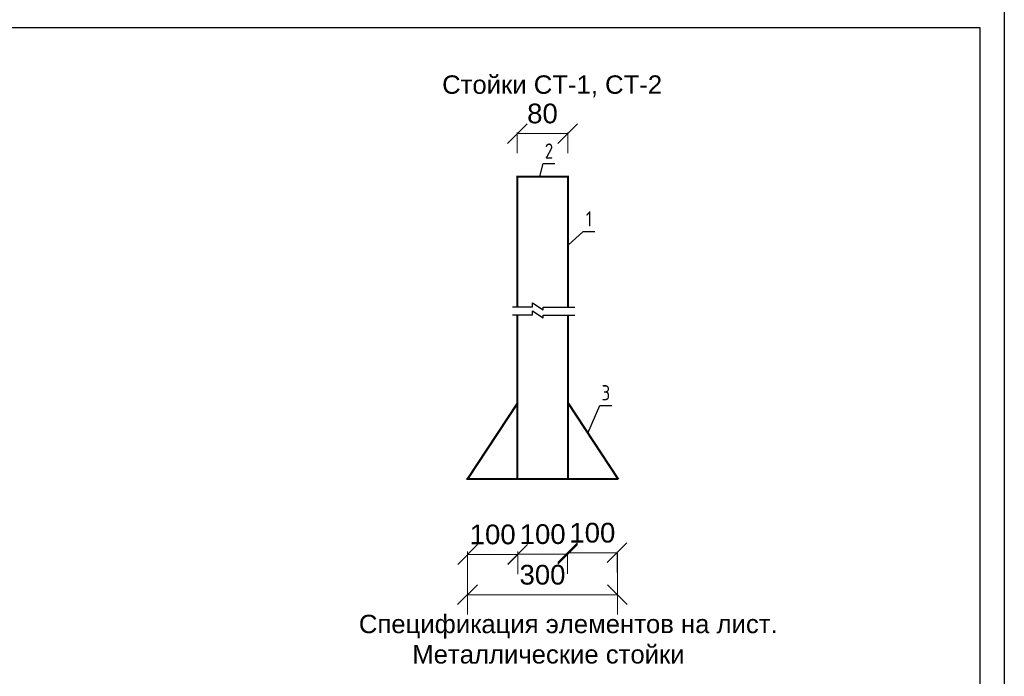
# Model space of a CAD drawing. Header units: millimetres. Extents: x 595270325 to 595481810, y -115960014 to -115841171.
# Tile 6 of 18: x 595281338 to 595291328, y -115937113 to -115930453. Entities that reach past the tile are written whole.
import ezdxf
from ezdxf.enums import TextEntityAlignment as Align

# ---------------------------------------------------------------- set-up
doc = ezdxf.new("R2010")
doc.units = ezdxf.units.MM
doc.layers.add('03', color=7, linetype='Continuous', lineweight=30)
doc.layers.add('Koty', color=5, linetype='Continuous')
doc.layers.add('стена', color=7, linetype='Continuous')
doc.styles.add('Arial 3.', font='arial.ttf')
doc.styles.add('GOST 2.304', font='CS_Gost2304.shx')
doc.styles.get("Standard").update_dxf_attribs({"font": 'arial.ttf'})
doc.styles.add('Times New Roman', font='timesi.ttf', dxfattribs={"height": 300})
doc.dimstyles.new('Xikmatillo', dxfattribs={"dimtxt": 200, "dimasz": 200, "dimexe": 200, "dimexo": 0, "dimgap": 100, "dimtad": 1, "dimtxsty": 'Standard', "dimblk": 'OBLIQUE', "dimcen": 0, "dimclrd": 7, "dimclre": 7, "dimclrt": 7, "dimadec": 0, "dimazin": 0, "dimtfac": 1, "dimtmove": 1, "dimatfit": 3, "dimldrblk": 'OBLIQUE', "dimfxl": 200, "dimlwd": 13, "dimlwe": 13, "dimarcsym": 0})

# ---------------------------------------------------------------- blocks, each defined once
blk = doc.blocks.new('_Oblique')
at = {"color": 0, "linetype": 'ByBlock', "lineweight": -2}
blk.add_line((-0.5, -0.5), (0.5, 0.5), dxfattribs=at)
blk = doc.blocks.new('*D105')
at = {"color": 7, "lineweight": 13, "transparency": 16777216}
for p, q in [((595286386.4, -115931597.7), (595286386.4, -115931807.6)), ((595286386.4, -115931607.6), (595286898.4, -115931607.6)), ((595286898.4, -115931597.7), (595286898.4, -115931807.6))]:
    blk.add_line(p, q, dxfattribs=at)
at = {"layer": 'Defpoints', "color": 0, "transparency": 16777216}
for p in [(595286386.4, -115931597.7), (595286898.4, -115931597.7), (595286898.4, -115931607.6)]:
    blk.add_point(p, dxfattribs=at)
at = {"color": 7, "lineweight": 13, "transparency": 16777216, "xscale": 200, "yscale": 200, "zscale": 200, "rotation": 180}
blk.add_blockref('_Oblique', (595286386.4, -115931607.6), dxfattribs=at)
at = {"color": 7, "lineweight": 13, "transparency": 16777216, "xscale": 200, "yscale": 200, "zscale": 200}
blk.add_blockref('_Oblique', (595286898.4, -115931607.6), dxfattribs=at)
at = {"color": 7, "lineweight": 15, "transparency": 16777216, "insert": (595286642.4, -115931405.5), "char_height": 200, "attachment_point": 5, "style": 'Arial 3.'}
blk.add_mtext('80', dxfattribs=at)
blk = doc.blocks.new('*D106')
at = {"color": 7, "lineweight": 13, "transparency": 16777216}
for p, q in [((595285883.2, -115935847.7), (595285883.2, -115936077.6)), ((595285883.2, -115935877.6), (595286391.5, -115935877.6)), ((595286391.5, -115935847.7), (595286391.5, -115936077.6))]:
    blk.add_line(p, q, dxfattribs=at)
at = {"layer": 'Defpoints', "color": 0, "transparency": 16777216}
for p in [(595285883.2, -115935847.7), (595286391.5, -115935847.7), (595286391.5, -115935877.6)]:
    blk.add_point(p, dxfattribs=at)
at = {"color": 7, "lineweight": 13, "transparency": 16777216, "xscale": 200, "yscale": 200, "zscale": 200, "rotation": 180}
blk.add_blockref('_Oblique', (595285883.2, -115935877.6), dxfattribs=at)
at = {"color": 7, "lineweight": 13, "transparency": 16777216, "xscale": 200, "yscale": 200, "zscale": 200}
blk.add_blockref('_Oblique', (595286391.5, -115935877.6), dxfattribs=at)
at = {"color": 7, "lineweight": 15, "transparency": 16777216, "insert": (595286137.3, -115935675.5), "char_height": 200, "attachment_point": 5, "style": 'Arial 3.'}
blk.add_mtext('100', dxfattribs=at)
blk = doc.blocks.new('*D107')
at = {"color": 7, "lineweight": 13, "transparency": 16777216}
for p, q in [((595286391.5, -115935847.7), (595286391.5, -115936074.8)), ((595286391.5, -115935874.8), (595286897.6, -115935874.8)), ((595286897.6, -115935858.2), (595286897.6, -115936074.8))]:
    blk.add_line(p, q, dxfattribs=at)
at = {"layer": 'Defpoints', "color": 0, "transparency": 16777216}
for p in [(595286391.5, -115935847.7), (595286897.6, -115935858.2), (595286897.6, -115935874.8)]:
    blk.add_point(p, dxfattribs=at)
at = {"color": 7, "lineweight": 13, "transparency": 16777216, "xscale": 200, "yscale": 200, "zscale": 200, "rotation": 180}
blk.add_blockref('_Oblique', (595286391.5, -115935874.8), dxfattribs=at)
at = {"color": 7, "lineweight": 13, "transparency": 16777216, "xscale": 200, "yscale": 200, "zscale": 200}
blk.add_blockref('_Oblique', (595286897.6, -115935874.8), dxfattribs=at)
at = {"color": 7, "lineweight": 15, "transparency": 16777216, "insert": (595286644.5, -115935672.7), "char_height": 200, "attachment_point": 5, "style": 'Arial 3.'}
blk.add_mtext('100', dxfattribs=at)
blk = doc.blocks.new('*D108')
at = {"color": 7, "lineweight": 13, "transparency": 16777216}
for p, q in [((595286897.6, -115935858.2), (595286897.6, -115936060.3)), ((595286897.6, -115935860.3), (595287399.5, -115935860.3)), ((595287399.5, -115935849.8), (595287399.5, -115936060.3))]:
    blk.add_line(p, q, dxfattribs=at)
at = {"layer": 'Defpoints', "color": 0, "transparency": 16777216}
for p in [(595286897.6, -115935858.2), (595287399.5, -115935849.8), (595287399.5, -115935860.3)]:
    blk.add_point(p, dxfattribs=at)
at = {"color": 7, "lineweight": 13, "transparency": 16777216, "xscale": 200, "yscale": 200, "zscale": 200, "rotation": 180}
blk.add_blockref('_Oblique', (595286897.6, -115935860.3), dxfattribs=at)
at = {"color": 7, "lineweight": 13, "transparency": 16777216, "xscale": 200, "yscale": 200, "zscale": 200}
blk.add_blockref('_Oblique', (595287399.5, -115935860.3), dxfattribs=at)
at = {"color": 7, "lineweight": 15, "transparency": 16777216, "insert": (595287148.5, -115935658.1), "char_height": 200, "attachment_point": 5, "style": 'Arial 3.'}
blk.add_mtext('100', dxfattribs=at)
blk = doc.blocks.new('*D109')
at = {"color": 7, "lineweight": 13, "transparency": 16777216}
for p, q in [((595285881.9, -115935866.3), (595285881.9, -115936486.5)), ((595287403.1, -115935866.3), (595287403.1, -115936486.5)), ((595285881.9, -115936286.5), (595287403.1, -115936286.5))]:
    blk.add_line(p, q, dxfattribs=at)
at = {"layer": 'Defpoints', "color": 0, "transparency": 16777216}
for p in [(595285881.9, -115935866.3), (595287403.1, -115935866.3), (595287403.1, -115936286.5)]:
    blk.add_point(p, dxfattribs=at)
at = {"color": 7, "lineweight": 13, "transparency": 16777216, "xscale": 200, "yscale": 200, "zscale": 200}
for p, rotation in [((595285881.9, -115936286.5), 180), ((595287403.1, -115936286.5), 90)]:
    blk.add_blockref('_Oblique', p, dxfattribs=dict(at, rotation=rotation))
at = {"color": 7, "lineweight": 15, "transparency": 16777216, "insert": (595286642.5, -115936084.3), "char_height": 200, "attachment_point": 5, "style": 'Arial 3.'}
blk.add_mtext('300', dxfattribs=at)
blk = doc.blocks.new('vcBlockPos')
at = {"color": 0, "linetype": 'ByBlock', "lineweight": -2, "style": 'Times New Roman'}
blk.add_attdef('ПОЗИЦИЯ', text='', height=300, dxfattribs=at).set_placement((0, 0), align=Align.BOTTOM_CENTER)
at = {"color": 0, "linetype": 'ByBlock', "lineweight": -2, "style": 'Times New Roman', "flags": 1}
blk.add_attdef('КОЛИЧЕСТВО', text='', height=300, dxfattribs=at).set_placement((0, 0), align=Align.RIGHT)
at = {"color": 0, "linetype": 'ByBlock', "lineweight": -2, "style": 'Times New Roman'}
blk.add_attdef('НТЕКСТ', text='', height=300, dxfattribs=at).set_placement((0, 0), align=Align.TOP_CENTER)

msp = doc.modelspace()

# ---------------------------------------------------------------- linework, layer by layer
at = {"color": 0, "lineweight": 30}
for p, q in [((595271328.213, -115930530.572), (595291078.213, -115930530.572)), ((595291078.213, -115930530.572), (595291078.213, -115944780.572))]:
    msp.add_line(p, q, dxfattribs=at)
at = {"layer": 'Koty', "color": 0}
for points in [[(595286616.996, -115932042.029), (595286648.943, -115931912.942), (595286768.419, -115931912.942)], [(595286902.335, -115932739.331), (595287054.922, -115932601.067), (595287174.399, -115932601.067)], [(595286338.067, -115933366.313), (595286542.444, -115933366.313), (595286542.444, -115933323.944), (595286650.416, -115933395.201), (595286650.416, -115933368.239), (595286972.405, -115933368.239)], [(595286338.067, -115933446.886), (595286542.444, -115933446.886), (595286542.444, -115933404.517), (595286650.416, -115933475.774), (595286650.416, -115933448.812), (595286972.405, -115933448.812)], [(595287103.689, -115934646.133), (595287225.937, -115934365.336), (595287345.413, -115934365.336)]]:
    msp.add_lwpolyline(points, dxfattribs=at)
at = {"layer": 'Koty', "color": 0, "lineweight": 40}
for points in [[(595286389.533, -115932042.029), (595286902.049, -115932042.029)], [(595286389.743, -115933366.313), (595286389.743, -115932035.054)], [(595286902.335, -115933368.239), (595286902.335, -115932035.054)], [(595286389.743, -115935110.536), (595286389.743, -115933446.886)], [(595286902.335, -115935110.536), (595286902.335, -115933448.812)], [(595285882.453, -115935112.275), (595286391.854, -115934339.282)], [(595287414.226, -115935117.6), (595286905.02, -115934344.507)], [(595285869.963, -115935109.794), (595287407.738, -115935109.794)]]:
    msp.add_lwpolyline(points, dxfattribs=at)
at = {"layer": 'стена', "color": 0, "lineweight": 25, "ltscale": 10}
msp.add_line((595291328.213, -115930280.572), (595291328.213, -115945030.572), dxfattribs=at)

# ---------------------------------------------------------------- block references
at = {"layer": 'Koty', "color": 0}
ref = msp.add_blockref('vcBlockPos', (595286708.681, -115931912.942), dxfattribs=dict(at, xscale=51.25915970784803, yscale=51.25915970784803, zscale=51.25915970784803))
ref.add_attrib('ПОЗИЦИЯ', '2', dxfattribs={"layer": '0', "color": 0, "linetype": 'ByBlock', "lineweight": -2, "height": 153.777, "style": 'GOST 2.304'}).set_placement((595286708.681, -115931861.683), align=Align.CENTER)
ref = msp.add_blockref('vcBlockPos', (595287114.661, -115932601.067), dxfattribs=dict(at, xscale=51.25915970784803, yscale=51.25915970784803, zscale=51.25915970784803))
ref.add_attrib('ПОЗИЦИЯ', '1', dxfattribs={"layer": '0', "color": 0, "linetype": 'ByBlock', "lineweight": -2, "height": 153.777, "style": 'GOST 2.304'}).set_placement((595287114.661, -115932549.808), align=Align.CENTER)
ref = msp.add_blockref('vcBlockPos', (595287285.675, -115934365.336), dxfattribs=dict(at, xscale=51.25915970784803, yscale=51.25915970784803, zscale=51.25915970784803))
ref.add_attrib('ПОЗИЦИЯ', '3', dxfattribs={"layer": '0', "color": 0, "linetype": 'ByBlock', "lineweight": -2, "height": 153.777, "style": 'GOST 2.304'}).set_placement((595287285.675, -115934314.077), align=Align.CENTER)

# ---------------------------------------------------------------- texts
at = {"layer": '03', "lineweight": 15, "style": 'Arial 3.'}
for s, p in [('Спецификация элементов на лист.', (595284779.793, -115936675.576)), ('Металлические стойки ', (595285321.775, -115936983.479))]:
    msp.add_text(s, height=186.49002, dxfattribs=at).set_placement(p)
at = {"layer": '03', "lineweight": 15, "insert": (595285624.236, -115931017.785), "char_height": 186.49002, "width": 7181.65373, "attachment_point": 1, "style": 'Arial 3.'}
msp.add_mtext('Стойки СТ-1, СТ-2', dxfattribs=at)

# ---------------------------------------------------------------- dimensions: what is measured, and where the dimension line sits
at = {"lineweight": 15}
for base, p1, p2, text, picture, middle in [((595286898.378, -115931607.62), (595286386.376, -115931597.722), (595286898.378, -115931597.722), '80', '*D105', (595286642.377, -115931607.62)), ((595286391.454, -115935877.59), (595285883.226, -115935847.676), (595286391.454, -115935847.676), '100', '*D106', (595286137.34, -115935877.59)), ((595286897.582, -115935874.78), (595286391.454, -115935847.676), (595286897.582, -115935858.165), '100', '*D107', (595286644.518, -115935874.78)), ((595287399.509, -115935860.263), (595286897.582, -115935858.165), (595287399.509, -115935849.774), '100', '*D108', (595287148.546, -115935860.263))]:
    dim = msp.add_linear_dim(base=base, p1=p1, p2=p2, text=text, dimstyle='Xikmatillo', override={"dimtxsty": 'Arial 3.'}, dxfattribs=at)
    dim.commit()
    dim.dimension.update_dxf_attribs({"geometry": picture, "text_midpoint": middle, "dimtype": 160})
dim = msp.add_linear_dim(base=(595287403.072, -115936286.529), p1=(595285881.883, -115935866.305), p2=(595287403.072, -115935866.305), text='300', dimstyle='Xikmatillo', override={"dimtxsty": 'Arial 3.'}, dxfattribs=at)
dim.commit()
dim.dimension.update_dxf_attribs({"geometry": '*D109', "text_midpoint": (595286642.477, -115936084.346)})

doc.saveas('drawing.dxf')
